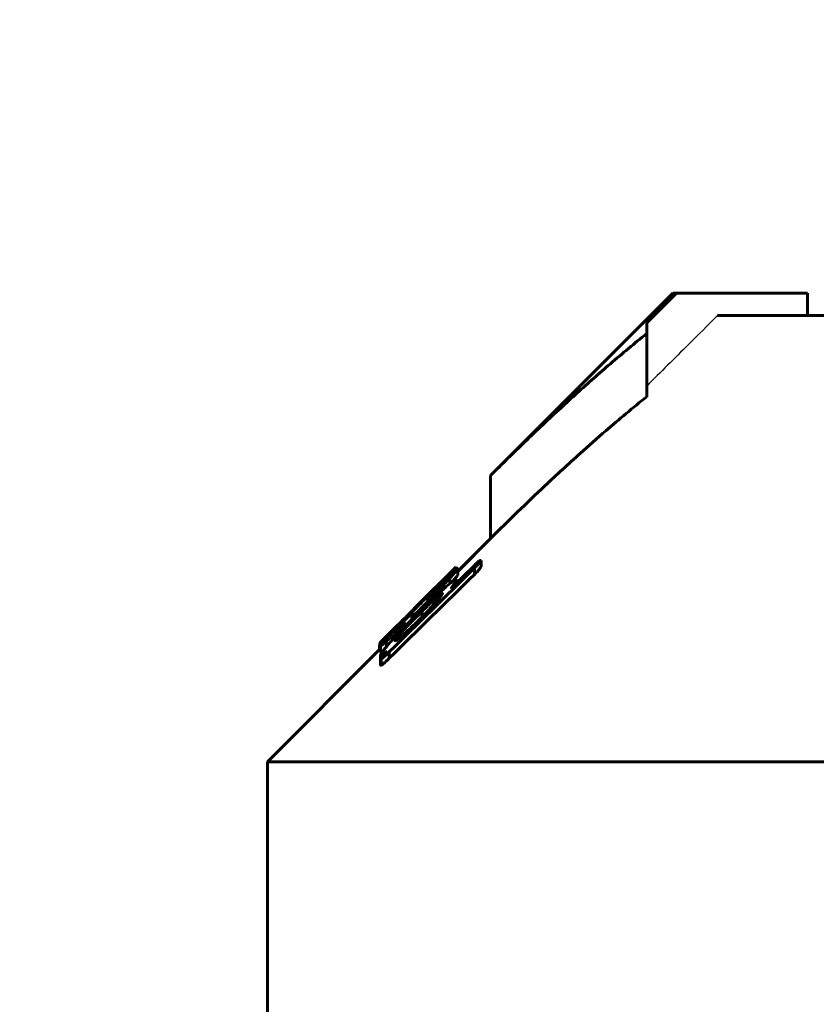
# Model space of a CAD drawing. Header units: millimetres. Extents: x 0 to 841, y 0 to 594.
# Tile 20 of 25: x 610 to 628, y 370 to 392. Entities that reach past the tile are written whole.
import ezdxf

# ---------------------------------------------------------------- set-up
doc = ezdxf.new("R2010")
doc.units = ezdxf.units.MM
for name, pattern in [('K5LT-1', [0]), ('K5LT_BASIC', [0]), ('K5LT_THIN', [0])]:
    doc.linetypes.add(name, pattern=pattern)
doc.layers.add('Системный слой', color=7, linetype='Continuous')
doc.layers.add('Системный слой (1)', color=7, linetype='Continuous', true_color=0x6c6c6c)
doc.styles.add('KDIMTEXTSTYLE', font='txt', dxfattribs={"width": 0.96, "oblique": 15, "height": 5})
doc.styles.add('KTEXTSTYLE', font='txt', dxfattribs={"width": 0.96, "height": 5})
doc.dimstyles.new('KDIMSTYLE (1.00)', dxfattribs={"dimtxt": 5, "dimasz": 1, "dimexe": 2, "dimexo": 0, "dimgap": 1, "dimtad": 1, "dimtxsty": 'KDIMTEXTSTYLE', "dimsah": 1, "dimcen": 0, "dimdle": 1, "dimadec": 0, "dimazin": 0, "dimtfac": 0.667, "dimtmove": 0, "dimatfit": 3, "dimfxl": 1, "dimtvp": 1, "dimtolj": 1, "dimtzin": 0, "dimarcsym": 0})

# ---------------------------------------------------------------- blocks, each defined once
blk = doc.blocks.new('U57')
at = {"layer": 'Системный слой (1)', "color": 150, "linetype": 'K5LT_BASIC', "lineweight": 60, "true_color": 0x0080ff}
for p, q in [((619.651, 379.953), (619.646, 379.948)), ((619.654, 379.955), (619.651, 379.953)), ((619.654, 379.955), (619.655, 379.956)), ((619.655, 379.956), (619.654, 379.955))]:
    blk.add_line(p, q, dxfattribs=at)
blk = doc.blocks.new('U59')
at = {"layer": 'Системный слой (1)', "color": 150, "linetype": 'K5LT_BASIC', "lineweight": 60, "true_color": 0x0080ff}
for p, q in [((617.962, 378.052), (617.969, 378.049)), ((617.969, 378.049), (617.993, 378.062)), ((617.993, 378.062), (618.037, 378.096))]:
    blk.add_line(p, q, dxfattribs=at)
blk = doc.blocks.new('U61')
at = {"layer": 'Системный слой (1)', "color": 150, "linetype": 'K5LT_BASIC', "lineweight": 60, "true_color": 0x0080ff}
for p, q in [((617.947, 378.208), (617.948, 378.211)), ((617.948, 378.211), (617.95, 378.215)), ((617.95, 378.215), (617.954, 378.221))]:
    blk.add_line(p, q, dxfattribs=at)
blk = doc.blocks.new('U66')
at = {"layer": 'Системный слой (1)', "color": 150, "linetype": 'K5LT_BASIC', "lineweight": 60, "true_color": 0x0080ff}
for p, q in [((619.655, 379.924), (619.67, 379.935)), ((619.67, 379.935), (619.679, 379.94)), ((619.679, 379.94), (619.682, 379.939))]:
    blk.add_line(p, q, dxfattribs=at)
blk = doc.blocks.new('U71')
at = {"layer": 'Системный слой (1)', "color": 150, "linetype": 'K5LT_BASIC', "lineweight": 60, "true_color": 0x0080ff}
for p, q in [((617.954, 378.114), (617.955, 378.114)), ((617.955, 378.114), (617.958, 378.117)), ((617.958, 378.117), (617.962, 378.121))]:
    blk.add_line(p, q, dxfattribs=at)
blk = doc.blocks.new('U72')
at = {"layer": 'Системный слой (1)', "color": 150, "linetype": 'K5LT_BASIC', "lineweight": 60, "true_color": 0x0080ff}
for p, q in [((618.744, 379.046), (619.615, 379.917)), ((618.004, 378.306), (618.357, 378.659))]:
    blk.add_line(p, q, dxfattribs=at)
blk = doc.blocks.new('U73')
at = {"layer": 'Системный слой (1)', "color": 150, "linetype": 'K5LT_BASIC', "lineweight": 60, "true_color": 0x0080ff}
for p, q in [((619.697, 379.858), (620.431, 380.592)), ((615.431, 375.592), (617.954, 378.115))]:
    blk.add_line(p, q, dxfattribs=at)
blk = doc.blocks.new('U74')
at = {"layer": 'Системный слой (1)', "color": 150, "linetype": 'K5LT_BASIC', "lineweight": 60, "true_color": 0x0080ff}
for p, q in [((619.634, 379.693), (619.676, 379.743)), ((619.676, 379.743), (619.697, 379.773)), ((619.584, 379.635), (619.634, 379.693))]:
    blk.add_line(p, q, dxfattribs=at)
blk = doc.blocks.new('U80')
at = {"layer": 'Системный слой (1)', "color": 150, "linetype": 'K5LT_BASIC', "lineweight": 60, "true_color": 0x0080ff}
for p, q in [((618.569, 378.679), (618.52, 378.628)), ((618.618, 378.729), (618.569, 378.679)), ((618.668, 378.78), (618.618, 378.729))]:
    blk.add_line(p, q, dxfattribs=at)
blk = doc.blocks.new('U85')
at = {"layer": 'Системный слой (1)', "color": 150, "linetype": 'K5LT_BASIC', "lineweight": 60, "true_color": 0x0080ff}
for p, q in [((620.053, 380.214), (620.073, 380.234)), ((620.073, 380.234), (620.093, 380.254)), ((620.093, 380.254), (620.113, 380.273))]:
    blk.add_line(p, q, dxfattribs=at)
blk = doc.blocks.new('D12')
at = {"layer": 'Системный слой (1)'}
for points in [[(579.931, 397.334), (580.431, 397.992), (575.431, 397.334), (580.431, 396.676)], [(702.931, 397.334), (697.931, 397.992), (698.431, 397.334), (697.931, 396.676)]]:
    blk.add_hatch(color=7, dxfattribs=at).paths.add_polyline_path(points)
at = {"layer": 'Системный слой (1)', "color": 7, "linetype": 'K5LT_THIN', "lineweight": 18}
for p, q in [((575.431, 279.592), (575.431, 399.334)), ((702.931, 324.481), (702.931, 399.334)), ((575.431, 397.334), (580.431, 397.992)), ((580.431, 397.992), (579.931, 397.334)), ((698.431, 397.334), (697.931, 397.992)), ((697.931, 397.992), (702.931, 397.334)), ((580.431, 396.676), (575.431, 397.334)), ((702.931, 397.334), (575.431, 397.334)), ((579.931, 397.334), (580.431, 396.676)), ((702.931, 397.334), (697.931, 396.676)), ((697.931, 396.676), (698.431, 397.334))]:
    blk.add_line(p, q, dxfattribs=at)
blk.add_wipeout([(632.12, 398.334), (632.12, 405.716), (645.678, 405.716), (645.678, 398.334)]).dxf.layer = 'Системный слой (1)'
at = {"layer": 'Системный слой (1)', "color": 7, "insert": (632.12, 404.922), "char_height": 5, "attachment_point": 1, "style": 'KTEXTSTYLE'}
blk.add_mtext('\\fArial|b0|c204|p34;\\H5.0;\\W1.000;\\Q15;\\fGOST Type AU|b0|i0|c204|p34;\\Q15;\\W0.960;127,5', dxfattribs=at)
blk = doc.blocks.new('KDIMARROW_01')
at = {"layer": 'Системный слой'}
blk.add_hatch(color=0, dxfattribs=at).paths.add_polyline_path([(0, 0), (-5, 0.658), (-4.5, 0), (-5, -0.658)])
at = {"layer": 'Системный слой', "color": 0, "linetype": 'K5LT_THIN', "lineweight": 18}
for p, q in [((-4.5, 0), (-5, 0.658)), ((-5, 0.658), (0, 0)), ((0, 0), (-5, -0.658)), ((-5, -0.658), (-4.5, 0))]:
    blk.add_line(p, q, dxfattribs=at)
at = {"layer": 'Системный слой (1)', "color": 0, "linetype": 'K5LT_THIN', "lineweight": 18}
blk.add_line((642.931, 279.592), (641.931, 279.592), dxfattribs=at)

msp = doc.modelspace()

# ---------------------------------------------------------------- linework, layer by layer
at = {"layer": 'Системный слой (1)', "color": 150, "linetype": 'K5LT_BASIC', "lineweight": 60, "true_color": 0x0080ff}
for p, q in [((620.431, 382.006), (624.517, 386.092)), ((624.601, 386.092), (623.931, 385.426)), ((624.517, 386.092), (624.601, 386.092)), ((627.531, 386.092), (624.601, 386.092)), ((627.531, 385.592), (627.531, 386.092)), ((625.519, 385.592), (641.181, 385.592)), ((623.931, 385.426), (623.931, 385.186)), ((623.931, 383.772), (623.931, 385.186)), ((620.431, 380.592), (620.431, 382.006)), ((620.053, 380.214), (619.697, 379.861)), ((619.556, 379.486), (620.071, 379.992)), ((619.654, 379.895), (619.654, 379.955)), ((619.655, 379.896), (619.655, 379.956)), ((620.218, 379.963), (620.218, 380.105)), ((619.646, 379.948), (619.615, 379.917)), ((619.682, 379.916), (619.682, 379.939)), ((619.697, 379.919), (619.697, 379.914)), ((619.697, 379.773), (619.697, 379.914)), ((620.071, 379.791), (620.071, 379.932)), ((619.217, 379.519), (619.201, 379.503)), ((619.217, 379.514), (619.217, 379.519)), ((619.297, 379.586), (619.244, 379.533)), ((619.244, 379.512), (619.244, 379.533)), ((619.297, 379.563), (619.297, 379.586)), ((619.375, 379.603), (619.375, 379.597)), ((619.523, 379.588), (619.523, 379.707)), ((619.669, 379.597), (619.669, 379.655)), ((619.017, 379.27), (619.06, 379.312)), ((619.06, 379.254), (619.06, 379.312)), ((619.148, 379.441), (619.148, 379.442)), ((619.148, 379.418), (619.148, 379.441)), ((619.538, 379.47), (619.556, 379.486)), ((619.07, 379.23), (618.86, 379.019)), ((618.983, 379.254), (618.983, 379.283)), ((619.017, 379.211), (619.017, 379.27)), ((619.034, 379.226), (619.017, 379.211)), ((619.07, 379.175), (619.07, 379.23)), ((618.677, 378.93), (618.668, 378.921)), ((618.668, 378.78), (618.668, 378.921)), ((618.677, 378.788), (618.677, 378.93)), ((618.744, 379.046), (618.687, 378.988)), ((618.687, 378.798), (618.687, 378.874)), ((618.721, 378.993), (618.721, 379.011)), ((618.754, 378.821), (618.806, 378.871)), ((618.789, 378.9), (618.816, 378.926)), ((618.86, 378.97), (618.86, 379.019)), ((618.902, 378.843), (618.902, 378.965)), ((618.354, 378.651), (618.354, 378.656)), ((618.45, 378.747), (618.495, 378.791)), ((618.503, 378.8), (618.503, 378.804)), ((618.52, 378.707), (618.52, 378.703)), ((618.52, 378.628), (618.52, 378.703)), ((618.677, 378.788), (618.668, 378.78)), ((618.677, 378.788), (618.677, 378.788)), ((618.902, 378.843), (618.763, 378.706)), ((618.389, 378.559), (618.372, 378.543)), ((618.389, 378.491), (618.389, 378.559)), ((617.947, 378.108), (617.947, 378.208)), ((617.954, 378.114), (617.954, 378.255)), ((617.962, 378.052), (617.962, 378.194)), ((618.04, 378.291), (618.04, 378.335)), ((618.101, 378.175), (618.101, 378.292)), ((618.353, 378.336), (618.353, 378.394)), ((617.969, 377.894), (617.969, 377.987)), ((618.161, 377.911), (618.161, 378.052)), ((617.969, 377.753), (617.969, 377.894)), ((617.977, 377.759), (617.977, 377.901)), ((615.431, 375.592), (670.431, 375.592)), ((615.431, 356.592), (615.431, 375.592))]:
    msp.add_line(p, q, dxfattribs=at)
msp.add_arc((2104.611, -1130.456), 2117.712, 134.508215, 134.58072, dxfattribs=at)
at = {"layer": 'Системный слой (1)', "color": 7, "linetype": 'K5LT-1'}
msp.add_open_spline([(625.519, 385.592), (625.301, 385.375), (624.772, 384.848), (624.243, 384.322), (623.931, 384.011)], degree=3, knots=[0, 0, 0, 0, 1.30139, 3.163088, 3.163088, 3.163088, 3.163088], dxfattribs=at)
at = {"layer": 'Системный слой (1)', "color": 150, "linetype": 'K5LT_BASIC', "lineweight": 60, "true_color": 0x0080ff}
for points, knots in [([(623.931, 385.186), (623.658, 384.967), (623.26, 384.637), (622.618, 384.079), (621.977, 383.5), (621.206, 382.772), (620.686, 382.261), (620.431, 382.006)], [0, 0, 0, 0, 1.81508, 2.656358, 4.345326, 6.201339, 8, 8, 8, 8]), ([(623.931, 383.772), (623.622, 383.524), (623.122, 383.107), (622.363, 382.438), (621.499, 381.642), (620.834, 380.994), (620.431, 380.592)], [0, 0, 0, 0, 1.795349, 2.927353, 4.512874, 7, 7, 7, 7]), ([(619.297, 379.586), (619.339, 379.629), (619.401, 379.691), (619.471, 379.762), (619.514, 379.807), (619.548, 379.843), (619.611, 379.908), (619.64, 379.94), (619.654, 379.955)], [0, 0, 0, 0, 2.047632, 3.020957, 3.839851, 4.694, 5.445595, 9, 9, 9, 9]), ([(620.218, 380.105), (620.216, 380.105), (620.212, 380.106), (620.203, 380.103), (620.192, 380.097), (620.179, 380.089), (620.16, 380.075), (620.138, 380.056), (620.107, 380.027), (620.085, 380.007), (620.071, 379.992)], [0, 0, 0, 0, 1.561776, 2.628156, 3.809999, 4.902081, 5.86117, 7.642157, 8.652872, 11, 11, 11, 11]), ([(620.071, 379.932), (620.089, 379.95), (620.114, 379.975), (620.149, 380.014), (620.174, 380.042), (620.2, 380.076), (620.212, 380.094), (620.218, 380.105)], [0, 0, 0, 0, 2.099833, 2.981942, 4.600377, 5.691621, 8, 8, 8, 8]), ([(620.071, 379.791), (620.089, 379.808), (620.114, 379.834), (620.149, 379.872), (620.174, 379.9), (620.2, 379.935), (620.212, 379.953), (620.218, 379.963)], [0, 0, 0, 0, 2.099833, 2.981942, 4.600377, 5.691621, 8, 8, 8, 8]), ([(619.575, 379.827), (619.524, 379.781), (619.415, 379.677), (619.23, 379.499), (619.035, 379.306), (618.901, 379.173), (618.834, 379.106)], [0, 0, 0, 0, 1.704922, 3.438495, 5.203516, 7, 7, 7, 7]), ([(619.523, 379.707), (619.546, 379.733), (619.585, 379.777), (619.628, 379.827), (619.654, 379.858), (619.669, 379.876), (619.683, 379.892), (619.693, 379.907), (619.697, 379.913), (619.697, 379.914)], [0, 0, 0, 0, 2.960196, 5.195132, 6.356152, 7.165511, 7.877412, 9.039763, 10, 10, 10, 10]), ([(619.697, 379.919), (619.697, 379.921), (619.694, 379.922), (619.683, 379.916), (619.662, 379.902), (619.625, 379.872), (619.589, 379.84), (619.575, 379.827)], [0, 0, 0, 0, 1.745229, 2.634319, 3.806046, 6.444919, 8, 8, 8, 8]), ([(619.538, 379.6), (619.496, 379.565), (619.424, 379.503), (619.302, 379.393), (619.174, 379.274), (619.005, 379.113), (618.884, 378.994), (618.816, 378.926)], [0, 0, 0, 0, 1.595057, 2.618573, 4.164359, 5.803273, 8, 8, 8, 8]), ([(619.034, 379.226), (619.065, 379.258), (619.119, 379.314), (619.178, 379.376), (619.231, 379.431), (619.268, 379.471), (619.304, 379.51), (619.324, 379.532), (619.341, 379.552), (619.354, 379.567), (619.364, 379.58), (619.372, 379.591), (619.375, 379.596), (619.375, 379.597)], [0, 0, 0, 0, 2.889428, 5.101427, 5.821064, 8.219183, 8.985852, 10.030087, 10.675709, 11.429933, 12.235722, 12.888578, 14, 14, 14, 14]), ([(619.375, 379.603), (619.375, 379.604), (619.373, 379.604), (619.369, 379.601), (619.362, 379.596), (619.347, 379.584), (619.323, 379.563), (619.298, 379.54), (619.267, 379.511), (619.217, 379.464), (619.147, 379.396), (619.089, 379.34), (619.06, 379.312)], [0, 0, 0, 0, 0.757237, 1.115856, 1.557642, 2.805562, 3.709231, 4.758696, 5.829806, 7.220344, 10.099798, 13, 13, 13, 13]), ([(619.07, 379.23), (619.123, 379.284), (619.205, 379.369), (619.313, 379.482), (619.414, 379.589), (619.483, 379.663), (619.523, 379.707)], [0, 0, 0, 0, 2.266201, 3.597609, 4.876693, 7, 7, 7, 7]), ([(619.297, 379.595), (619.276, 379.574), (619.241, 379.538), (619.204, 379.5), (619.185, 379.481), (619.174, 379.47), (619.165, 379.46), (619.156, 379.45), (619.15, 379.444), (619.148, 379.442), (619.148, 379.442)], [0, 0, 0, 0, 3.798215, 6.469032, 7.276562, 7.800981, 8.901303, 9.444241, 10.420508, 11, 11, 11, 11]), ([(619.148, 379.441), (619.148, 379.441), (619.148, 379.441), (619.151, 379.443), (619.157, 379.449), (619.168, 379.459), (619.181, 379.472), (619.206, 379.496), (619.228, 379.518), (619.244, 379.533)], [0, 0, 0, 0, 0.53607, 1.102999, 2.50517, 3.47523, 4.727516, 6.26619, 10, 10, 10, 10]), ([(619.217, 379.519), (619.238, 379.54), (619.265, 379.567), (619.292, 379.594), (619.305, 379.607), (619.316, 379.618), (619.325, 379.627), (619.337, 379.638), (619.34, 379.641), (619.34, 379.641)], [0, 0, 0, 0, 3.068145, 4.111544, 4.810553, 5.640012, 6.545342, 7.42871, 10, 10, 10, 10]), ([(619.34, 379.641), (619.34, 379.641), (619.337, 379.637), (619.324, 379.623), (619.308, 379.607), (619.297, 379.595)], [0, 0, 0, 0, 1.589989, 3.35357, 6, 6, 6, 6]), ([(619.669, 379.655), (619.669, 379.663), (619.665, 379.671), (619.651, 379.672), (619.635, 379.667), (619.613, 379.655), (619.582, 379.634), (619.556, 379.614), (619.538, 379.6)], [0, 0, 0, 0, 2.644519, 3.692783, 5.026454, 6.306616, 7.315668, 9, 9, 9, 9]), ([(619.538, 379.47), (619.56, 379.497), (619.598, 379.545), (619.633, 379.594), (619.656, 379.629), (619.665, 379.646), (619.669, 379.655)], [0, 0, 0, 0, 2.407453, 4.485269, 5.293383, 7, 7, 7, 7]), ([(618.902, 378.965), (618.94, 379.002), (618.997, 379.057), (619.079, 379.135), (619.132, 379.185), (619.19, 379.237), (619.232, 379.275), (619.277, 379.313), (619.307, 379.336), (619.329, 379.351), (619.343, 379.358), (619.354, 379.361), (619.356, 379.357), (619.356, 379.353)], [0, 0, 0, 0, 2.809498, 4.081535, 5.969015, 6.723043, 8.403591, 9.264209, 10.561994, 11.286822, 11.970965, 12.849186, 14, 14, 14, 14]), ([(618.983, 379.283), (618.988, 379.288), (619.001, 379.302), (619.025, 379.326), (619.054, 379.356), (619.094, 379.396), (619.145, 379.447), (619.185, 379.487), (619.201, 379.503)], [0, 0, 0, 0, 1.477151, 3.132897, 4.241357, 5.481851, 7.560981, 9, 9, 9, 9]), ([(619.277, 379.245), (619.289, 379.26), (619.307, 379.282), (619.335, 379.32), (619.349, 379.341), (619.356, 379.353)], [0, 0, 0, 0, 1.898978, 3.171395, 6, 6, 6, 6]), ([(618.834, 379.106), (618.774, 379.046), (618.639, 378.911), (618.507, 378.777), (618.434, 378.703)], [0, 0, 0, 0, 2.243007, 5, 5, 5, 5]), ([(618.721, 379.011), (618.744, 379.034), (618.778, 379.068), (618.833, 379.126), (618.879, 379.174), (618.929, 379.226), (618.96, 379.26), (618.978, 379.279), (618.983, 379.283)], [0, 0, 0, 0, 1.436988, 2.286896, 4.392793, 5.942341, 8.275847, 9, 9, 9, 9]), ([(618.902, 378.843), (618.946, 378.887), (619.011, 378.952), (619.092, 379.038), (619.16, 379.11), (619.222, 379.18), (619.262, 379.227), (619.277, 379.245)], [0, 0, 0, 0, 2.516899, 3.724833, 4.903838, 6.774248, 8, 8, 8, 8]), ([(619.017, 379.27), (619.016, 379.268), (619.014, 379.266), (619.011, 379.263), (619.01, 379.261), (619.009, 379.26), (619.009, 379.26)], [0, 0, 0, 0, 2.593711, 3.987348, 5.279408, 7, 7, 7, 7]), ([(619.009, 379.26), (619.009, 379.256), (619.01, 379.251), (619.011, 379.242), (619.014, 379.229), (619.016, 379.218), (619.017, 379.211)], [0, 0, 0, 0, 1.47709, 2.710916, 4.13473, 7, 7, 7, 7]), ([(618.789, 378.9), (618.744, 378.855), (618.665, 378.776), (618.543, 378.652), (618.431, 378.536), (618.309, 378.407), (618.209, 378.298), (618.148, 378.229), (618.126, 378.204)], [0, 0, 0, 0, 1.68545, 2.943206, 4.6151, 6.061102, 7.913424, 9, 9, 9, 9]), ([(618.668, 378.921), (618.625, 378.877), (618.547, 378.798), (618.463, 378.711), (618.404, 378.65), (618.36, 378.603), (618.323, 378.563), (618.302, 378.539), (618.29, 378.524), (618.279, 378.511), (618.277, 378.505), (618.277, 378.503)], [0, 0, 0, 0, 3.096154, 5.424311, 6.194632, 7.653446, 9.05212, 9.690629, 10.317073, 10.925048, 12, 12, 12, 12]), ([(618.477, 378.764), (618.523, 378.811), (618.608, 378.896), (618.687, 378.976), (618.721, 379.011)], [0, 0, 0, 0, 2.756945, 5, 5, 5, 5]), ([(618.687, 378.988), (618.68, 378.982), (618.669, 378.97), (618.65, 378.95), (618.634, 378.933), (618.615, 378.914), (618.595, 378.893), (618.57, 378.868), (618.548, 378.845), (618.526, 378.822), (618.507, 378.804), (618.495, 378.791)], [0, 0, 0, 0, 2.584323, 4.117716, 5.834366, 6.614147, 8.025138, 9.524716, 10.147003, 10.751159, 12, 12, 12, 12]), ([(618.687, 378.874), (618.687, 378.871), (618.689, 378.868), (618.702, 378.875), (618.713, 378.883), (618.723, 378.891), (618.737, 378.902), (618.758, 378.921), (618.799, 378.958), (618.836, 378.995), (618.86, 379.019)], [0, 0, 0, 0, 2.617941, 4.103673, 4.623454, 5.318203, 6.079547, 6.857151, 8.281489, 11, 11, 11, 11]), ([(618.902, 378.965), (618.902, 378.965), (618.9, 378.964), (618.899, 378.962), (618.897, 378.961), (618.894, 378.958), (618.888, 378.952), (618.879, 378.943), (618.851, 378.916), (618.826, 378.892), (618.806, 378.871)], [0, 0, 0, 0, 0.253046, 0.429108, 0.578729, 0.897925, 1.510657, 2.498283, 3.980579, 11, 11, 11, 11]), ([(618.434, 378.703), (618.386, 378.654), (618.295, 378.561), (618.193, 378.454), (618.114, 378.371), (618.054, 378.307), (618.006, 378.253), (617.98, 378.222), (617.966, 378.203), (617.962, 378.196), (617.962, 378.194)], [0, 0, 0, 0, 2.447434, 4.703615, 5.580148, 7.108267, 8.52398, 9.37503, 10.021223, 11, 11, 11, 11]), ([(618.04, 378.335), (618.071, 378.365), (618.123, 378.416), (618.22, 378.51), (618.332, 378.62), (618.426, 378.714), (618.477, 378.764)], [0, 0, 0, 0, 1.880574, 2.921575, 4.816787, 7, 7, 7, 7]), ([(618.45, 378.747), (618.429, 378.726), (618.399, 378.695), (618.364, 378.661), (618.343, 378.641), (618.324, 378.622), (618.307, 378.605), (618.288, 378.587), (618.271, 378.571), (618.262, 378.562), (618.258, 378.559)], [0, 0, 0, 0, 2.367771, 3.361111, 4.137441, 5.121039, 6.141672, 7.159854, 9.061021, 11, 11, 11, 11]), ([(618.258, 378.559), (618.263, 378.564), (618.273, 378.575), (618.292, 378.594), (618.318, 378.62), (618.339, 378.641), (618.354, 378.656)], [0, 0, 0, 0, 1.723474, 3.7044, 4.923412, 7, 7, 7, 7]), ([(618.442, 378.641), (618.422, 378.623), (618.39, 378.593), (618.351, 378.558), (618.324, 378.535), (618.305, 378.519), (618.291, 378.508), (618.279, 378.501), (618.277, 378.501), (618.277, 378.503)], [0, 0, 0, 0, 2.164756, 3.623009, 4.956583, 6.035042, 7.044758, 8.152458, 10, 10, 10, 10]), ([(618.291, 378.312), (618.291, 378.308), (618.295, 378.304), (618.306, 378.307), (618.317, 378.312), (618.329, 378.32), (618.347, 378.332), (618.375, 378.353), (618.411, 378.382), (618.454, 378.419), (618.507, 378.467), (618.571, 378.525), (618.659, 378.607), (618.724, 378.669), (618.763, 378.706)], [0, 0, 0, 0, 1.542226, 2.358816, 2.839497, 3.422892, 4.143665, 5.050893, 6.155611, 7.357079, 8.510542, 10.279721, 12.122329, 15, 15, 15, 15]), ([(618.754, 378.821), (618.713, 378.779), (618.651, 378.717), (618.571, 378.634), (618.499, 378.558), (618.424, 378.476), (618.374, 378.419), (618.353, 378.394)], [0, 0, 0, 0, 2.23356, 3.337694, 4.467313, 6.441266, 8, 8, 8, 8]), ([(618.354, 378.656), (618.374, 378.676), (618.407, 378.709), (618.445, 378.746), (618.468, 378.77), (618.483, 378.784), (618.493, 378.794), (618.5, 378.802), (618.503, 378.804), (618.503, 378.804)], [0, 0, 0, 0, 3.367822, 5.749146, 6.672663, 7.929738, 8.617313, 9.049469, 10, 10, 10, 10]), ([(618.389, 378.559), (618.401, 378.571), (618.42, 378.591), (618.448, 378.62), (618.472, 378.646), (618.492, 378.668), (618.506, 378.685), (618.515, 378.696), (618.518, 378.701), (618.52, 378.703)], [0, 0, 0, 0, 2.04048, 3.46185, 5.105426, 6.689864, 8.064968, 9.164347, 10, 10, 10, 10]), ([(618.52, 378.707), (618.52, 378.707), (618.519, 378.707), (618.515, 378.705), (618.509, 378.7), (618.5, 378.693), (618.489, 378.683), (618.47, 378.667), (618.454, 378.652), (618.442, 378.641)], [0, 0, 0, 0, 0.799732, 1.451158, 2.375024, 3.610832, 4.926733, 6.235457, 10, 10, 10, 10]), ([(618.101, 378.292), (618.124, 378.312), (618.164, 378.348), (618.222, 378.4), (618.272, 378.446), (618.322, 378.493), (618.356, 378.526), (618.372, 378.543)], [0, 0, 0, 0, 2.390166, 3.955734, 5.325834, 6.661025, 8, 8, 8, 8]), ([(617.954, 378.255), (617.954, 378.255), (617.958, 378.258), (617.972, 378.271), (617.998, 378.296), (618.022, 378.318), (618.04, 378.335)], [0, 0, 0, 0, 1.267923, 2.971873, 4.282494, 7, 7, 7, 7]), ([(618.004, 378.306), (617.993, 378.295), (617.978, 378.28), (617.964, 378.266), (617.956, 378.258), (617.954, 378.255), (617.954, 378.255)], [0, 0, 0, 0, 2.615677, 4.010717, 5.266531, 7, 7, 7, 7]), ([(617.962, 378.194), (617.962, 378.19), (617.966, 378.188), (617.982, 378.196), (617.999, 378.208), (618.022, 378.225), (618.055, 378.252), (618.082, 378.275), (618.101, 378.292)], [0, 0, 0, 0, 2.610007, 3.647266, 4.962372, 6.232587, 7.238176, 9, 9, 9, 9]), ([(618.126, 378.204), (618.107, 378.181), (618.079, 378.148), (618.043, 378.104), (618.017, 378.071), (617.995, 378.04), (617.981, 378.017), (617.971, 377.999), (617.969, 377.991), (617.969, 377.987)], [0, 0, 0, 0, 2.28569, 3.423243, 4.89984, 6.306687, 7.644238, 8.500273, 10, 10, 10, 10]), ([(618.353, 378.394), (618.341, 378.38), (618.326, 378.361), (618.309, 378.34), (618.301, 378.329), (618.296, 378.321), (618.293, 378.316), (618.291, 378.313), (618.291, 378.312)], [0, 0, 0, 0, 3.790778, 5.190087, 6.407211, 7.441013, 8.010621, 9, 9, 9, 9]), ([(617.969, 377.987), (617.971, 377.985), (617.977, 377.984), (617.99, 377.987), (618.006, 377.994), (618.028, 378.007), (618.064, 378.03), (618.096, 378.053), (618.118, 378.07)], [0, 0, 0, 0, 1.730716, 2.635033, 3.935339, 5.244632, 6.563055, 9, 9, 9, 9]), ([(618.118, 378.07), (618.103, 378.055), (618.08, 378.03), (618.05, 377.996), (618.028, 377.972), (618.01, 377.951), (617.996, 377.934), (617.984, 377.919), (617.975, 377.907), (617.97, 377.899), (617.969, 377.896), (617.969, 377.894)], [0, 0, 0, 0, 2.689034, 4.362389, 5.953564, 7.126452, 8.230579, 9.323886, 10.346349, 11.139869, 12, 12, 12, 12]), ([(617.977, 377.901), (617.977, 377.898), (617.979, 377.896), (617.985, 377.898), (617.99, 377.9), (617.998, 377.905), (618.007, 377.911), (618.019, 377.921), (618.034, 377.934), (618.053, 377.95), (618.077, 377.972), (618.114, 378.006), (618.143, 378.035), (618.161, 378.052)], [0, 0, 0, 0, 1.921544, 2.57781, 3.28606, 4.01477, 4.766889, 5.581288, 6.560913, 7.710653, 8.969499, 10.830646, 14, 14, 14, 14]), ([(617.969, 377.894), (617.969, 377.894), (617.969, 377.894), (617.971, 377.895), (617.974, 377.897), (617.976, 377.899), (617.977, 377.901)], [0, 0, 0, 0, 2.686183, 3.529515, 4.676942, 7, 7, 7, 7]), ([(617.969, 377.753), (617.969, 377.753), (617.969, 377.752), (617.971, 377.754), (617.974, 377.756), (617.976, 377.758), (617.977, 377.759)], [0, 0, 0, 0, 2.686183, 3.529515, 4.676942, 7, 7, 7, 7]), ([(617.977, 377.759), (617.977, 377.757), (617.979, 377.755), (617.985, 377.756), (617.99, 377.759), (617.998, 377.763), (618.007, 377.77), (618.019, 377.779), (618.034, 377.792), (618.053, 377.809), (618.077, 377.831), (618.114, 377.865), (618.143, 377.893), (618.161, 377.911)], [0, 0, 0, 0, 1.921544, 2.57781, 3.28606, 4.01477, 4.766889, 5.581288, 6.560913, 7.710653, 8.969499, 10.830646, 14, 14, 14, 14])]:
    msp.add_open_spline(points, degree=3, knots=knots, dxfattribs=at)
for points in [[(620.071, 379.932), (619.434, 379.306), (618.797, 378.679), (618.161, 378.052)], [(618.687, 378.874), (618.683, 378.897), (618.68, 378.916), (618.677, 378.93)]]:
    msp.add_open_spline(points, degree=3, dxfattribs=at)

# ---------------------------------------------------------------- block references
at = {"layer": 'Системный слой (1)'}
for name in ['U73', 'U85', 'U57', 'U72', 'U74', 'U66', 'U80', 'U61', 'U71', 'U59']:
    msp.add_blockref(name, (0, 0), dxfattribs=at)

# ---------------------------------------------------------------- next in the draw order: dimensions: what is measured, and where the dimension line sits
at = {"layer": 'Системный слой (1)', "color": 7}
dim = msp.add_linear_dim(base=(702.931, 397.334), p1=(575.431, 279.592), p2=(702.931, 324.481), dimstyle='KDIMSTYLE (1.00)', override={"dimexo": 0, "dimpost": '\\fGOST Type AU|b0|c204|p34;\\H5.0;\\W0.960;\\Q15;<>', "dimblk1": 'KDIMARROW_01', "dimblk2": 'KDIMARROW_01', "dimse1": 0, "dimse2": 0, "dimclrt": 7, "dimtol": 1, "dimtp": 0, "dimtm": 0, "dimtdec": 5, "dimtolj": 1}, dxfattribs=at)
dim.commit()
dim.dimension.update_dxf_attribs({"geometry": 'D12', "text_midpoint": (639.181, 397.334), "dimtype": 160})

doc.saveas('drawing.dxf')
